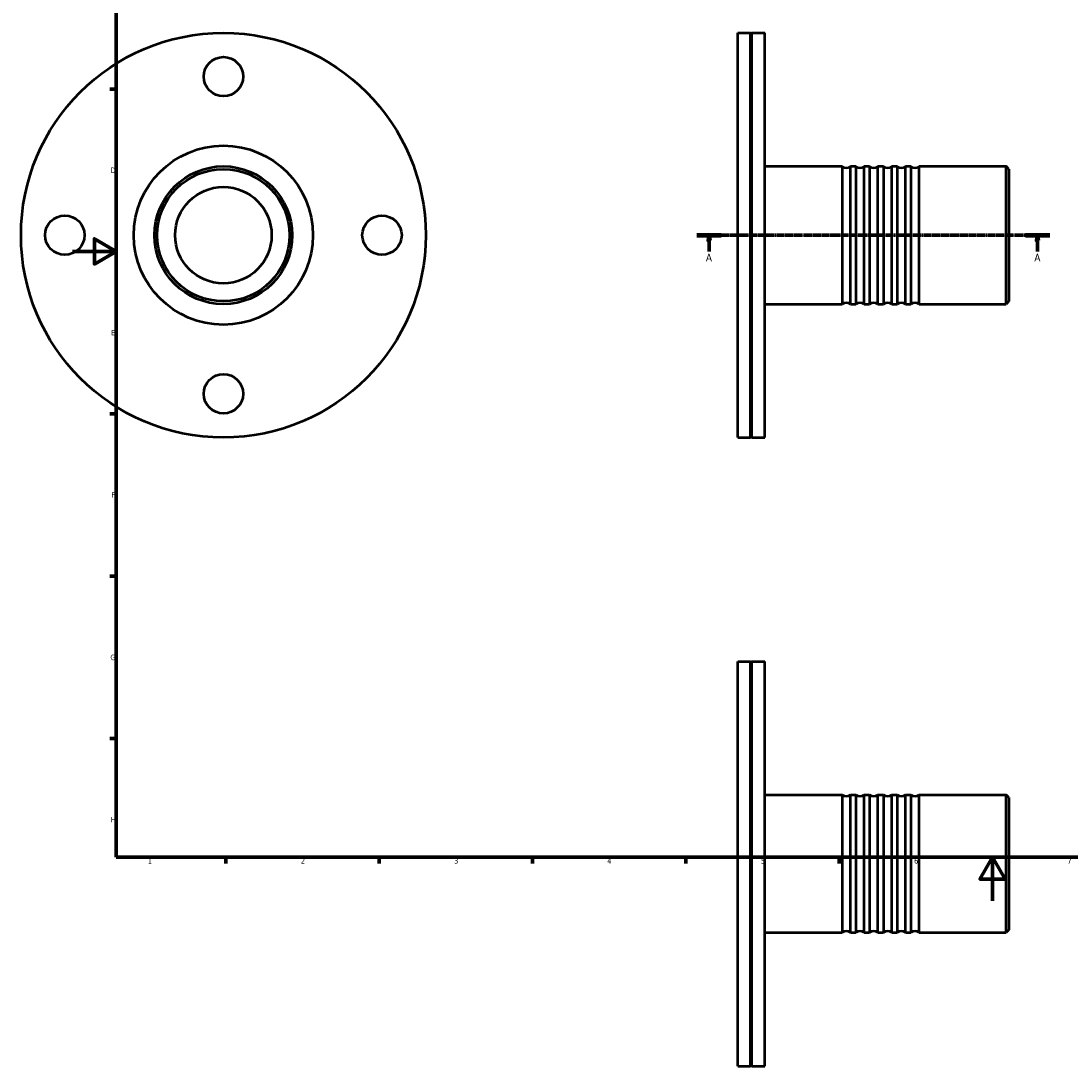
# Model space of a CAD drawing. Header units: millimetres. Extents: x -42 to 933, y -75 to 837.
# Tile 1 of 3: x -24 to 456, y -75 to 402. Entities that reach past the tile are written whole.
import ezdxf

# ---------------------------------------------------------------- set-up
doc = ezdxf.new("R2010")
doc.units = ezdxf.units.MM
doc.linetypes.add('CHAIN', pattern=[0.7087, 0.4724, -0.0591, 0.1181, -0.0591])
for name, color, linetype, lineweight in [('Border (ISO)', 7, 'Continuous', 70), ('Section Line (ISO)', 7, 'CHAIN', 70), ('Visible (ISO)', 7, 'Continuous', 50)]:
    doc.layers.add(name, color=color, linetype=linetype, lineweight=lineweight)
doc.styles.add('Label Text (ISO)', font='tahoma.ttf')
doc.styles.add('Note Text (ISO)', font='tahoma.ttf')

# ---------------------------------------------------------------- blocks, each defined once
blk = doc.blocks.new('Borders Default Border')
at = {"layer": 'Border (ISO)'}
for p, q in [((20, 371.25), (17.1, 371.25)), ((20, 222.75), (17.1, 222.75)), ((20, 148.5), (17.1, 148.5)), ((20, 74.25), (17.1, 74.25)), ((70.08, 20), (70.08, 17.1)), ((140.17, 20), (140.17, 17.1)), ((210.25, 20), (210.25, 17.1)), ((280.33, 20), (280.33, 17.1)), ((350.42, 20), (350.42, 17.1))]:
    blk.add_line(p, q, dxfattribs=at)
at = {"layer": 'Border (ISO)', "flags": 128}
for points in [[(20, 20), (20, 574), (821, 574), (821, 20), (20, 20)], [(0, 297), (20, 297), (10, 302.77), (10, 291.23), (20, 297)], [(420.5, 0), (420.5, 20), (414.73, 10), (426.27, 10), (420.5, 20)]]:
    blk.add_lwpolyline(points, dxfattribs=at)
at = {"layer": 'Border (ISO)', "color": 232, "true_color": 0xca0064, "char_height": 2.5, "attachment_point": 7, "style": 'Note Text (ISO)'}
for s, insert in [('D', (17.43, 332.88)), ('E', (17.64, 258.63)), ('F', (17.7, 184.38)), ('G', (17.31, 110.08)), ('H', (17.44, 35.88)), ('1', (34.48, 17.1)), ('2', (104.37, 17.1)), ('3', (174.43, 17.05)), ('4', (244.42, 17.1)), ('5', (314.64, 17.05)), ('6', (384.66, 17.05)), ('7', (454.77, 17.1))]:
    blk.add_mtext(s, dxfattribs=dict(at, insert=insert))
blk = doc.blocks.new('2dTransSection0')
at = {"layer": 'Section Line (ISO)', "linetype": 'CHAIN'}
blk.add_line((285.43, 304.43), (446.63, 304.43), dxfattribs=at)
at = {"layer": 'Section Line (ISO)', "linetype": 'Continuous', "lineweight": 140}
for p, q in [((285.43, 304.43), (296.51, 304.43)), ((435.55, 304.43), (446.63, 304.43))]:
    blk.add_line(p, q, dxfattribs=at)
at = {"layer": 'Section Line (ISO)', "linetype": 'Continuous'}
for p, q in [((290.97, 304.43), (290.47, 301.93)), ((290.97, 301.93), (290.97, 304.43)), ((291.47, 301.93), (290.97, 304.43)), ((441.09, 304.43), (440.59, 301.93)), ((441.09, 301.93), (441.09, 304.43)), ((441.59, 301.93), (441.09, 304.43)), ((290.47, 301.93), (291.47, 301.93)), ((290.97, 296.96), (290.97, 301.93)), ((440.59, 301.93), (441.59, 301.93)), ((441.09, 296.96), (441.09, 301.93))]:
    blk.add_line(p, q, dxfattribs=at)
at = {"layer": 'Section Line (ISO)', "linetype": 'Continuous', "flags": 128}
for points in [[(291.47, 301.93), (290.97, 304.43), (290.47, 301.93), (291.47, 301.93)], [(441.59, 301.93), (441.09, 304.43), (440.59, 301.93), (441.59, 301.93)]]:
    blk.add_lwpolyline(points, dxfattribs=at)
at = {"layer": 'Section Line (ISO)'}
for points in [[(291.47, 301.93), (290.97, 304.43), (290.47, 301.93), (291.47, 301.93)], [(441.59, 301.93), (441.09, 304.43), (440.59, 301.93), (441.59, 301.93)]]:
    blk.add_solid(points, dxfattribs=at)
at = {"layer": 'Section Line (ISO)', "char_height": 3.5, "attachment_point": 7, "style": 'Label Text (ISO)'}
for insert in [(289.48, 292.43), (439.6, 292.43)]:
    blk.add_mtext('A', dxfattribs=dict(at, insert=insert))

msp = doc.modelspace()

# ---------------------------------------------------------------- linework, layer by layer
at = {"layer": 'Visible (ISO)'}
for p, q in [((304.031, 211.927), (304.031, 396.927)), ((304.031, 396.927), (309.931, 396.927)), ((309.931, 211.927), (309.931, 396.927)), ((310.231, 396.627), (309.931, 396.927)), ((310.231, 396.627), (310.531, 396.927)), ((310.231, 212.227), (310.231, 396.627)), ((310.531, 211.927), (310.531, 396.927)), ((310.531, 396.927), (316.431, 396.927)), ((316.431, 211.927), (316.431, 396.927)), ((316.431, 335.927), (351.741, 335.927)), ((351.741, 335.927), (351.741, 272.927)), ((355.521, 272.927), (355.521, 335.927)), ((355.521, 335.927), (358.041, 335.927)), ((358.041, 335.927), (358.041, 272.927)), ((361.821, 272.927), (361.821, 335.927)), ((361.821, 335.927), (364.341, 335.927)), ((364.341, 335.927), (364.341, 272.927)), ((368.121, 272.927), (368.121, 335.927)), ((368.121, 335.927), (370.641, 335.927)), ((370.641, 335.927), (370.641, 272.927)), ((374.421, 272.927), (374.421, 335.927)), ((374.421, 335.927), (376.941, 335.927)), ((376.941, 335.927), (376.941, 272.927)), ((380.721, 272.927), (380.721, 335.927)), ((380.721, 335.927), (383.241, 335.927)), ((383.241, 335.927), (383.241, 272.927)), ((387.021, 272.927), (387.021, 335.927)), ((387.021, 335.927), (426.771, 335.927)), ((426.771, 272.927), (426.771, 335.927)), ((428.031, 334.667), (426.771, 335.927)), ((428.031, 334.667), (428.031, 274.187)), ((428.031, 274.187), (426.771, 272.927)), ((316.431, 272.927), (351.741, 272.927)), ((355.521, 272.927), (358.041, 272.927)), ((361.821, 272.927), (364.341, 272.927)), ((368.121, 272.927), (370.641, 272.927)), ((374.421, 272.927), (376.941, 272.927)), ((380.721, 272.927), (383.241, 272.927)), ((387.021, 272.927), (426.771, 272.927)), ((304.031, 211.927), (309.931, 211.927)), ((310.231, 212.227), (309.931, 211.927)), ((310.231, 212.227), (310.531, 211.927)), ((310.531, 211.927), (316.431, 211.927)), ((304.031, -75.471), (304.031, 109.529)), ((304.031, 109.529), (309.931, 109.529)), ((309.931, -75.471), (309.931, 109.529)), ((310.231, 109.229), (309.931, 109.529)), ((310.231, 109.229), (310.531, 109.529)), ((310.231, -75.171), (310.231, 109.229)), ((310.531, -75.471), (310.531, 109.529)), ((310.531, 109.529), (316.431, 109.529)), ((316.431, -75.471), (316.431, 109.529)), ((316.431, 48.529), (351.741, 48.529)), ((351.741, 48.529), (351.741, -14.471)), ((355.521, -14.471), (355.521, 48.529)), ((355.521, 48.529), (358.041, 48.529)), ((358.041, 48.529), (358.041, -14.471)), ((361.821, -14.471), (361.821, 48.529)), ((361.821, 48.529), (364.341, 48.529)), ((364.341, 48.529), (364.341, -14.471)), ((368.121, -14.471), (368.121, 48.529)), ((368.121, 48.529), (370.641, 48.529)), ((370.641, 48.529), (370.641, -14.471)), ((374.421, -14.471), (374.421, 48.529)), ((374.421, 48.529), (376.941, 48.529)), ((376.941, 48.529), (376.941, -14.471)), ((380.721, -14.471), (380.721, 48.529)), ((380.721, 48.529), (383.241, 48.529)), ((383.241, 48.529), (383.241, -14.471)), ((387.021, -14.471), (387.021, 48.529)), ((387.021, 48.529), (426.771, 48.529)), ((426.771, -14.471), (426.771, 48.529)), ((428.031, 47.269), (426.771, 48.529)), ((428.031, 47.269), (428.031, -13.211)), ((428.031, -13.211), (426.771, -14.471)), ((316.431, -14.471), (351.741, -14.471)), ((355.521, -14.471), (358.041, -14.471)), ((361.821, -14.471), (364.341, -14.471)), ((368.121, -14.471), (370.641, -14.471)), ((374.421, -14.471), (376.941, -14.471)), ((380.721, -14.471), (383.241, -14.471)), ((387.021, -14.471), (426.771, -14.471)), ((304.031, -75.471), (309.931, -75.471)), ((310.231, -75.171), (309.931, -75.471)), ((310.231, -75.171), (310.531, -75.471)), ((310.531, -75.471), (316.431, -75.471))]:
    msp.add_line(p, q, dxfattribs=at)
for centre, radius in [((68.959, 304.427), 92.5), ((68.959, 376.927), 9), ((68.959, 304.427), 40.95), ((68.959, 304.427), 31.5), ((68.959, 304.427), 30.24), ((68.959, 304.427), 22.05), ((-3.541, 304.427), 9), ((141.459, 304.427), 9), ((68.959, 231.927), 9)]:
    msp.add_circle(centre, radius, dxfattribs=at)
for centre, start, end in [((353.631, 338.447), 233.1301, 306.8699), ((359.931, 338.447), 233.1301, 306.8699), ((366.231, 338.447), 233.1301, 306.8699), ((372.531, 338.447), 233.1301, 306.8699), ((378.831, 338.447), 233.1301, 306.8699), ((385.131, 338.447), 233.1301, 306.8699), ((353.631, 270.407), 53.1301, 126.8699), ((359.931, 270.407), 53.1301, 126.8699), ((366.231, 270.407), 53.1301, 126.8699), ((372.531, 270.407), 53.1301, 126.8699), ((378.831, 270.407), 53.1301, 126.8699), ((385.131, 270.407), 53.1301, 126.8699), ((353.631, 51.049), 233.1301, 306.8699), ((359.931, 51.049), 233.1301, 306.8699), ((366.231, 51.049), 233.1301, 306.8699), ((372.531, 51.049), 233.1301, 306.8699), ((378.831, 51.049), 233.1301, 306.8699), ((385.131, 51.049), 233.1301, 306.8699), ((353.631, -16.991), 53.1301, 126.8699), ((359.931, -16.991), 53.1301, 126.8699), ((366.231, -16.991), 53.1301, 126.8699), ((372.531, -16.991), 53.1301, 126.8699), ((378.831, -16.991), 53.1301, 126.8699), ((385.131, -16.991), 53.1301, 126.8699)]:
    msp.add_arc(centre, 3.15, start, end, dxfattribs=at)

# ---------------------------------------------------------------- block references
msp.add_blockref('Borders Default Border', (0, 0))
at = {"layer": 'Section Line (ISO)'}
msp.add_blockref('2dTransSection0', (0, 0), dxfattribs=at)

doc.saveas('drawing.dxf')
